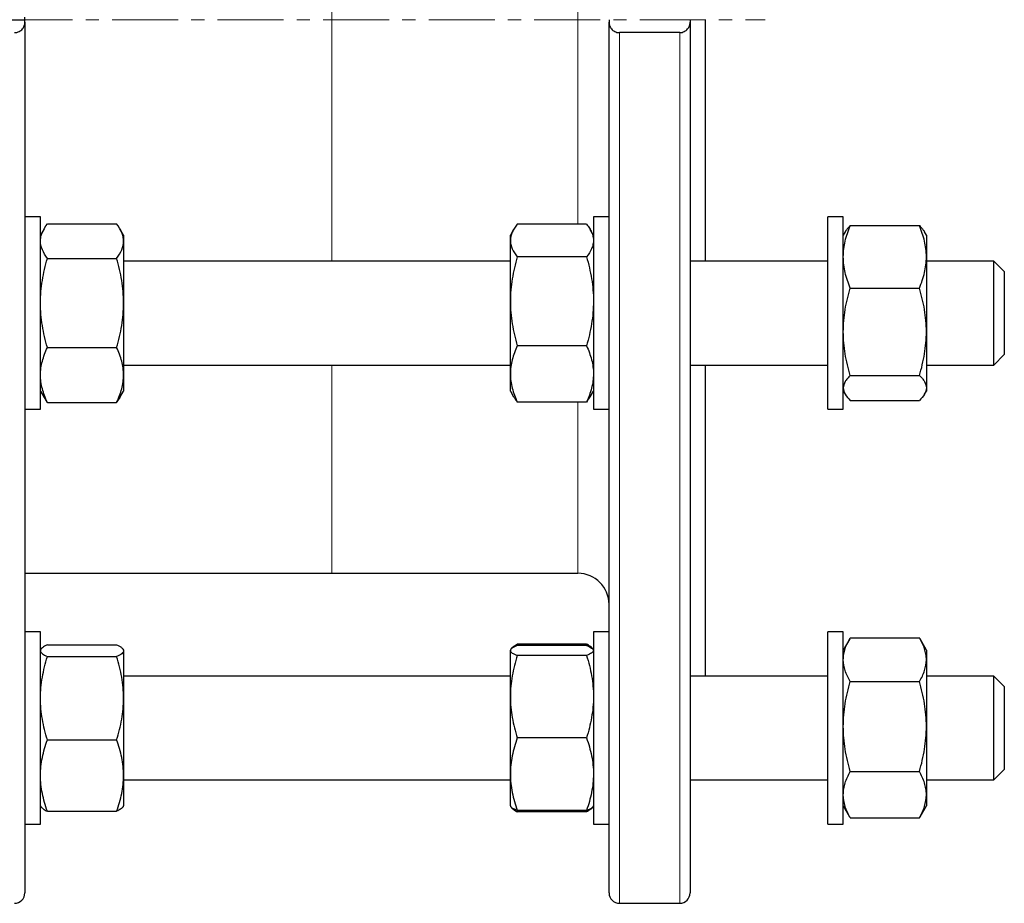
# Model space of a CAD drawing. Header units: millimetres. Extents: x 187 to 1019, y 129 to 935.
# Tile 6 of 7: x 829 to 1019, y 587 to 757. Entities that reach past the tile are written whole.
import ezdxf

# ---------------------------------------------------------------- set-up
doc = ezdxf.new("R2010")
doc.units = ezdxf.units.MM
doc.linetypes.add('CENTERX2', pattern=[20.32, 12.7, -2.54, 2.54, -2.54])
doc.layers.add('FORMAT', color=7, linetype='Continuous')

msp = doc.modelspace()

# ---------------------------------------------------------------- linework, layer by layer
at = {"color": 8, "linetype": 'Continuous', "lineweight": 18}
for p, q in [((889.18, 803.38), (889.18, 710.49)), ((936.58, 717.61), (936.58, 796.16)), ((944.58, 754.45), (944.58, 586.93)), ((956.18, 586.93), (956.18, 754.45)), ((889.18, 690.49), (889.18, 650.43)), ((936.58, 650.43), (936.58, 683.37))]:
    msp.add_line(p, q, dxfattribs=at)
at = {"color": 7, "linetype": 'Continuous', "lineweight": 25}
for p, q in [((818.11, 756.93), (830.11, 756.93)), ((830.11, 756.93), (830.11, 757.43)), ((830.11, 756.44), (830.11, 756.93)), ((830.11, 756.44), (830.11, 588.93)), ((942.58, 756.93), (942.58, 756.44)), ((942.58, 588.93), (942.58, 756.44)), ((958.18, 756.93), (958.18, 756.44)), ((958.18, 756.44), (958.18, 588.93)), ((961.18, 710.49), (961.18, 756.93)), ((956.18, 754.45), (944.58, 754.45)), ((833.11, 718.99), (830.11, 718.99)), ((833.11, 714.7), (833.11, 718.99)), ((942.58, 718.99), (939.58, 718.99)), ((939.58, 718.99), (939.58, 705.06)), ((987.68, 718.99), (984.68, 718.99)), ((984.68, 681.99), (984.68, 718.99)), ((987.68, 681.99), (987.68, 718.99)), ((833.83, 716.73), (833.11, 715.49)), ((834.45, 717.66), (847.77, 717.66)), ((849.11, 715.49), (848.4, 716.73)), ((924.21, 716.59), (923.58, 715.49)), ((938.24, 717.61), (924.92, 717.61)), ((939.58, 715.49), (938.94, 716.59)), ((989.02, 717.31), (1002.34, 717.31)), ((833.11, 681.99), (833.11, 714.7)), ((849.11, 715.49), (849.11, 714.34)), ((923.58, 714.46), (923.58, 715.49)), ((988.03, 716.11), (987.68, 715.49)), ((1003.68, 715.49), (1003.32, 716.11)), ((1003.68, 715.49), (1003.68, 711.31)), ((849.11, 714.34), (849.11, 702.43)), ((923.58, 702.76), (923.58, 714.46)), ((834.45, 711.02), (847.77, 711.02)), ((938.24, 711.32), (924.92, 711.32)), ((1003.68, 711.31), (1003.68, 696.9)), ((923.58, 710.49), (849.11, 710.49)), ((984.68, 710.49), (958.18, 710.49)), ((1016.68, 710.49), (1003.68, 710.49)), ((1018.68, 708.49), (1016.68, 710.49)), ((1016.68, 690.49), (1016.68, 710.49)), ((1018.68, 708.49), (1018.68, 692.49)), ((989.02, 705.31), (1002.34, 705.31)), ((939.58, 705.06), (939.58, 681.99)), ((849.11, 702.43), (849.11, 688.58)), ((923.58, 688.78), (923.58, 702.76)), ((1003.68, 696.9), (1003.68, 686.08)), ((834.45, 693.84), (847.77, 693.84)), ((938.24, 694.2), (924.92, 694.2)), ((1016.68, 690.49), (1018.68, 692.49)), ((849.11, 690.49), (923.58, 690.49)), ((958.18, 690.49), (984.68, 690.49)), ((961.18, 630.66), (961.18, 690.49)), ((1003.68, 690.49), (1016.68, 690.49)), ((849.11, 688.58), (849.11, 685.49)), ((923.58, 685.49), (923.58, 688.78)), ((989.02, 688.49), (1002.34, 688.49)), ((833.11, 685.49), (833.83, 684.24)), ((848.4, 684.24), (849.11, 685.49)), ((923.58, 685.49), (924.21, 684.39)), ((938.94, 684.39), (939.58, 685.49)), ((987.68, 685.49), (988.03, 684.87)), ((1003.32, 684.87), (1003.68, 685.49)), ((1003.68, 686.08), (1003.68, 685.49)), ((834.45, 683.31), (847.77, 683.31)), ((938.24, 683.37), (924.92, 683.37)), ((989.02, 683.67), (1002.34, 683.67)), ((830.11, 681.99), (833.11, 681.99)), ((939.58, 681.99), (942.58, 681.99)), ((984.68, 681.99), (987.68, 681.99)), ((830.11, 650.43), (889.18, 650.43)), ((889.18, 650.43), (936.58, 650.43)), ((833.11, 639.16), (830.11, 639.16)), ((833.11, 622.33), (833.11, 639.16)), ((942.58, 639.16), (939.58, 639.16)), ((939.58, 639.16), (939.58, 611.22)), ((987.68, 639.16), (984.68, 639.16)), ((984.68, 602.16), (984.68, 639.16)), ((987.68, 602.16), (987.68, 639.16)), ((988.91, 637.79), (987.68, 635.66)), ((989.02, 637.98), (1002.34, 637.98)), ((1003.68, 635.66), (1002.45, 637.79)), ((833.19, 635.8), (833.11, 635.66)), ((834.45, 636.67), (847.77, 636.67)), ((849.11, 635.66), (849.04, 635.8)), ((849.11, 635.66), (849.11, 635.53)), ((849.11, 635.53), (849.11, 626.39)), ((923.63, 635.76), (923.58, 635.66)), ((923.58, 635.57), (923.58, 635.66)), ((923.58, 626.69), (923.58, 635.57)), ((923.68, 635.84), (923.65, 635.78)), ((924.92, 636.8), (924.8, 636.48)), ((938.24, 636.8), (924.92, 636.8)), ((938.24, 636.52), (924.92, 636.52)), ((938.24, 636.8), (938.35, 636.48)), ((939.51, 635.78), (939.47, 635.84)), ((939.58, 635.66), (939.52, 635.76)), ((1003.68, 635.66), (1003.68, 633.8)), ((834.45, 634.39), (847.77, 634.39)), ((938.24, 634.62), (924.92, 634.62)), ((1003.68, 633.8), (1003.68, 620.96)), ((923.58, 630.66), (849.11, 630.66)), ((984.68, 630.66), (958.18, 630.66)), ((989.02, 629.62), (1002.34, 629.62)), ((1016.68, 630.66), (1003.68, 630.66)), ((1018.68, 628.66), (1016.68, 630.66)), ((1016.68, 610.66), (1016.68, 630.66)), ((1018.68, 628.66), (1018.68, 612.66)), ((849.11, 626.39), (849.11, 611.52)), ((923.58, 611.78), (923.58, 626.69)), ((833.11, 602.16), (833.11, 622.33)), ((1003.68, 620.96), (1003.68, 607.83)), ((834.45, 618.38), (847.77, 618.38)), ((938.24, 618.76), (924.92, 618.76)), ((989.02, 612.31), (1002.34, 612.31)), ((1016.68, 610.66), (1018.68, 612.66)), ((849.11, 611.52), (849.11, 605.66)), ((849.11, 610.66), (923.58, 610.66)), ((923.58, 605.66), (923.58, 611.78)), ((939.58, 611.22), (939.58, 602.16)), ((958.18, 610.66), (984.68, 610.66)), ((1003.68, 610.66), (1016.68, 610.66)), ((1003.68, 607.83), (1003.68, 605.66)), ((833.11, 605.66), (833.19, 605.53)), ((849.04, 605.53), (849.11, 605.66)), ((923.58, 605.66), (923.63, 605.57)), ((923.63, 605.57), (923.68, 605.48)), ((938.24, 604.8), (924.92, 604.8)), ((939.47, 605.48), (939.52, 605.57)), ((939.52, 605.57), (939.58, 605.66)), ((987.68, 605.66), (988.9, 603.54)), ((1002.45, 603.54), (1003.68, 605.66)), ((834.45, 604.65), (847.77, 604.65)), ((938.24, 604.52), (924.92, 604.52)), ((989.02, 603.35), (988.91, 603.54)), ((989.02, 603.35), (1002.34, 603.35)), ((1002.34, 603.35), (1002.45, 603.54)), ((830.11, 602.16), (833.11, 602.16)), ((939.58, 602.16), (942.58, 602.16)), ((984.68, 602.16), (987.68, 602.16)), ((944.58, 586.93), (956.18, 586.93))]:
    msp.add_line(p, q, dxfattribs=at)
for centre, radius, start, end in [((936.58, 644.43), 6, 0, 90), ((828.11, 588.93), 2, 270, 360), ((944.58, 588.93), 2, 180, 270), ((956.18, 588.93), 2, 270, 0)]:
    msp.add_arc(centre, radius, start, end, dxfattribs=at)
for points, knots in [([(828.11, 754.45), (828.27, 754.45), (828.43, 754.47), (828.73, 754.54), (828.88, 754.6), (829.14, 754.72), (829.26, 754.8), (829.47, 754.97), (829.56, 755.06), (829.81, 755.35), (829.92, 755.55), (830.08, 755.99), (830.11, 756.21), (830.11, 756.44)], [0, 0, 0, 0, 0.125, 0.125, 0.25, 0.25, 0.375, 0.375, 0.5, 0.5, 0.75, 0.75, 1, 1, 1, 1]), ([(942.58, 756.44), (942.58, 756.32), (942.59, 756.21), (942.62, 755.99), (942.65, 755.88), (942.73, 755.66), (942.78, 755.56), (942.9, 755.35), (942.97, 755.25), (943.13, 755.06), (943.22, 754.97), (943.43, 754.8), (943.55, 754.72), (943.81, 754.6), (943.96, 754.54), (944.26, 754.47), (944.42, 754.45), (944.58, 754.45)], [0, 0, 0, 0, 0.125, 0.125, 0.25, 0.25, 0.375, 0.375, 0.5, 0.5, 0.625, 0.625, 0.75, 0.75, 0.875, 0.875, 1, 1, 1, 1]), ([(956.18, 754.45), (956.34, 754.45), (956.49, 754.47), (956.8, 754.54), (956.94, 754.6), (957.2, 754.72), (957.32, 754.8), (957.53, 754.97), (957.62, 755.06), (957.87, 755.35), (957.98, 755.55), (958.14, 755.99), (958.18, 756.21), (958.18, 756.44)], [0, 0, 0, 0, 0.125, 0.125, 0.25, 0.25, 0.375, 0.375, 0.5, 0.5, 0.75, 0.75, 1, 1, 1, 1]), ([(833.11, 714.34), (833.11, 714.62), (833.15, 714.91), (833.27, 715.47), (833.36, 715.74), (833.71, 716.57), (834.05, 717.12), (834.45, 717.66)], [0, 0, 0, 0, 0.25, 0.25, 0.5, 0.5, 1, 1, 1, 1]), ([(849.11, 714.34), (849.11, 714.62), (849.08, 714.91), (848.96, 715.47), (848.87, 715.74), (848.52, 716.57), (848.18, 717.12), (847.77, 717.66)], [0, 0, 0, 0, 0.25, 0.25, 0.5, 0.5, 1, 1, 1, 1]), ([(924.92, 717.61), (924.71, 717.35), (924.53, 717.1), (924.2, 716.57), (924.05, 716.31), (923.7, 715.52), (923.58, 715), (923.58, 714.46)], [0, 0, 0, 0, 0.25, 0.25, 0.5, 0.5, 1, 1, 1, 1]), ([(938.24, 717.61), (938.44, 717.35), (938.63, 717.1), (938.96, 716.57), (939.1, 716.31), (939.45, 715.52), (939.58, 715), (939.58, 714.46)], [0, 0, 0, 0, 0.25, 0.25, 0.5, 0.5, 1, 1, 1, 1]), ([(987.68, 711.31), (987.68, 711.82), (987.71, 712.33), (987.83, 713.34), (987.92, 713.84), (988.27, 715.34), (988.61, 716.33), (989.02, 717.31)], [0, 0, 0, 0, 0.25, 0.25, 0.5, 0.5, 1, 1, 1, 1]), ([(989.02, 717.31), (988.91, 717.2), (988.71, 717), (988.41, 716.65), (988.17, 716.35), (988.07, 716.16), (988.04, 716.11)], [0, 0, 0, 0, 0.255243, 0.51068, 0.877188, 1, 1, 1, 1]), ([(1003.68, 711.31), (1003.68, 711.82), (1003.64, 712.33), (1003.52, 713.34), (1003.43, 713.84), (1003.08, 715.34), (1002.74, 716.33), (1002.34, 717.31)], [0, 0, 0, 0, 0.25, 0.25, 0.5, 0.5, 1, 1, 1, 1]), ([(1002.34, 717.31), (1002.44, 717.2), (1002.64, 717), (1002.95, 716.65), (1003.18, 716.35), (1003.28, 716.16), (1003.31, 716.11)], [0, 0, 0, 0, 0.255243, 0.51068, 0.877188, 1, 1, 1, 1]), ([(834.45, 711.02), (834.05, 711.56), (833.71, 712.11), (833.24, 713.22), (833.11, 713.77), (833.11, 714.34)], [0, 0, 0, 0, 0.5, 0.5, 1, 1, 1, 1]), ([(847.77, 711.02), (848.18, 711.56), (848.52, 712.11), (848.99, 713.22), (849.11, 713.77), (849.11, 714.34)], [0, 0, 0, 0, 0.5, 0.5, 1, 1, 1, 1]), ([(923.58, 714.46), (923.58, 714.2), (923.61, 713.93), (923.73, 713.4), (923.82, 713.13), (924.18, 712.34), (924.51, 711.83), (924.92, 711.32)], [0, 0, 0, 0, 0.25, 0.25, 0.5, 0.5, 1, 1, 1, 1]), ([(939.58, 714.46), (939.58, 714.2), (939.55, 713.93), (939.42, 713.4), (939.33, 713.13), (938.98, 712.34), (938.64, 711.83), (938.24, 711.32)], [0, 0, 0, 0, 0.25, 0.25, 0.5, 0.5, 1, 1, 1, 1]), ([(833.11, 702.43), (833.11, 703.16), (833.15, 703.89), (833.27, 705.34), (833.36, 706.06), (833.71, 708.2), (834.05, 709.62), (834.45, 711.02)], [0, 0, 0, 0, 0.25, 0.25, 0.5, 0.5, 1, 1, 1, 1]), ([(849.11, 702.43), (849.11, 703.16), (849.08, 703.89), (848.96, 705.34), (848.87, 706.06), (848.52, 708.2), (848.18, 709.62), (847.77, 711.02)], [0, 0, 0, 0, 0.25, 0.25, 0.5, 0.5, 1, 1, 1, 1]), ([(924.92, 711.32), (924.51, 709.92), (924.17, 708.51), (923.7, 705.66), (923.58, 704.22), (923.58, 702.76)], [0, 0, 0, 0, 0.5, 0.5, 1, 1, 1, 1]), ([(938.24, 711.32), (938.65, 709.92), (938.98, 708.51), (939.45, 705.66), (939.58, 704.22), (939.58, 702.76)], [0, 0, 0, 0, 0.5, 0.5, 1, 1, 1, 1]), ([(989.02, 705.31), (988.61, 706.29), (988.27, 707.28), (987.8, 709.27), (987.68, 710.28), (987.68, 711.31)], [0, 0, 0, 0, 0.5, 0.5, 1, 1, 1, 1]), ([(1002.34, 705.31), (1002.75, 706.29), (1003.08, 707.28), (1003.55, 709.27), (1003.68, 710.28), (1003.68, 711.31)], [0, 0, 0, 0, 0.5, 0.5, 1, 1, 1, 1]), ([(987.68, 696.9), (987.68, 697.61), (987.71, 698.33), (987.83, 699.75), (987.92, 700.45), (988.27, 702.55), (988.61, 703.93), (989.02, 705.31)], [0, 0, 0, 0, 0.25, 0.25, 0.5, 0.5, 1, 1, 1, 1]), ([(1003.68, 696.9), (1003.68, 697.61), (1003.64, 698.33), (1003.52, 699.75), (1003.43, 700.45), (1003.08, 702.55), (1002.74, 703.93), (1002.34, 705.31)], [0, 0, 0, 0, 0.25, 0.25, 0.5, 0.5, 1, 1, 1, 1]), ([(834.45, 693.84), (834.05, 695.25), (833.71, 696.66), (833.24, 699.52), (833.11, 700.97), (833.11, 702.43)], [0, 0, 0, 0, 0.5, 0.5, 1, 1, 1, 1]), ([(847.77, 693.84), (848.18, 695.25), (848.52, 696.66), (848.99, 699.52), (849.11, 700.97), (849.11, 702.43)], [0, 0, 0, 0, 0.5, 0.5, 1, 1, 1, 1]), ([(923.58, 702.76), (923.58, 702.03), (923.61, 701.3), (923.73, 699.86), (923.82, 699.14), (924.17, 697), (924.51, 695.6), (924.92, 694.2)], [0, 0, 0, 0, 0.25, 0.25, 0.5, 0.5, 1, 1, 1, 1]), ([(939.58, 702.76), (939.58, 702.03), (939.54, 701.3), (939.42, 699.86), (939.33, 699.14), (938.98, 697), (938.64, 695.6), (938.24, 694.2)], [0, 0, 0, 0, 0.25, 0.25, 0.5, 0.5, 1, 1, 1, 1]), ([(989.02, 688.49), (988.61, 689.87), (988.27, 691.25), (987.8, 694.05), (987.68, 695.47), (987.68, 696.9)], [0, 0, 0, 0, 0.5, 0.5, 1, 1, 1, 1]), ([(1002.34, 688.49), (1002.75, 689.87), (1003.08, 691.25), (1003.55, 694.05), (1003.68, 695.47), (1003.68, 696.9)], [0, 0, 0, 0, 0.5, 0.5, 1, 1, 1, 1]), ([(833.11, 688.58), (833.11, 689.02), (833.15, 689.47), (833.27, 690.37), (833.36, 690.81), (833.71, 692.13), (834.05, 692.99), (834.45, 693.84)], [0, 0, 0, 0, 0.25, 0.25, 0.5, 0.5, 1, 1, 1, 1]), ([(849.11, 688.58), (849.11, 689.02), (849.08, 689.47), (848.96, 690.37), (848.87, 690.81), (848.52, 692.13), (848.18, 692.99), (847.77, 693.84)], [0, 0, 0, 0, 0.25, 0.25, 0.5, 0.5, 1, 1, 1, 1]), ([(924.92, 694.2), (924.51, 693.31), (924.17, 692.42), (923.7, 690.62), (923.58, 689.71), (923.58, 688.78)], [0, 0, 0, 0, 0.5, 0.5, 1, 1, 1, 1]), ([(938.24, 694.2), (938.65, 693.31), (938.98, 692.42), (939.45, 690.62), (939.58, 689.71), (939.58, 688.78)], [0, 0, 0, 0, 0.5, 0.5, 1, 1, 1, 1]), ([(834.45, 683.31), (834.25, 683.74), (834.06, 684.17), (833.73, 685.05), (833.59, 685.49), (833.24, 686.8), (833.11, 687.69), (833.11, 688.58)], [0, 0, 0, 0, 0.25, 0.25, 0.5, 0.5, 1, 1, 1, 1]), ([(847.77, 683.31), (847.98, 683.74), (848.16, 684.17), (848.5, 685.05), (848.64, 685.49), (848.99, 686.8), (849.11, 687.69), (849.11, 688.58)], [0, 0, 0, 0, 0.25, 0.25, 0.5, 0.5, 1, 1, 1, 1]), ([(923.58, 688.78), (923.58, 688.32), (923.61, 687.86), (923.73, 686.95), (923.82, 686.5), (924.17, 685.14), (924.51, 684.25), (924.92, 683.37)], [0, 0, 0, 0, 0.25, 0.25, 0.5, 0.5, 1, 1, 1, 1]), ([(939.58, 688.78), (939.58, 688.32), (939.54, 687.86), (939.42, 686.95), (939.33, 686.5), (938.98, 685.14), (938.64, 684.25), (938.24, 683.37)], [0, 0, 0, 0, 0.25, 0.25, 0.5, 0.5, 1, 1, 1, 1]), ([(989.02, 688.49), (988.81, 688.29), (988.63, 688.1), (988.3, 687.7), (988.15, 687.5), (987.8, 686.89), (987.68, 686.49), (987.68, 686.08)], [0, 0, 0, 0, 0.25, 0.25, 0.5, 0.5, 1, 1, 1, 1]), ([(1002.34, 688.49), (1002.54, 688.29), (1002.73, 688.1), (1003.06, 687.7), (1003.2, 687.5), (1003.55, 686.89), (1003.68, 686.49), (1003.68, 686.08)], [0, 0, 0, 0, 0.25, 0.25, 0.5, 0.5, 1, 1, 1, 1]), ([(924.22, 684.39), (924.31, 684.24), (924.51, 683.89), (924.77, 683.56), (924.92, 683.37)], [0, 0, 0, 0, 0.442597, 1, 1, 1, 1]), ([(938.94, 684.39), (938.85, 684.24), (938.64, 683.89), (938.38, 683.56), (938.24, 683.37)], [0, 0, 0, 0, 0.442597, 1, 1, 1, 1]), ([(987.68, 686.08), (987.68, 685.88), (987.71, 685.67), (987.83, 685.26), (987.92, 685.06), (988.28, 684.46), (988.61, 684.06), (989.02, 683.67)], [0, 0, 0, 0, 0.25, 0.25, 0.5, 0.5, 1, 1, 1, 1]), ([(1003.68, 686.08), (1003.68, 685.88), (1003.65, 685.67), (1003.52, 685.26), (1003.43, 685.06), (1003.08, 684.46), (1002.74, 684.06), (1002.34, 683.67)], [0, 0, 0, 0, 0.25, 0.25, 0.5, 0.5, 1, 1, 1, 1]), ([(833.84, 684.25), (833.92, 684.1), (834.1, 683.79), (834.33, 683.48), (834.45, 683.31)], [0, 0, 0, 0, 0.451189, 1, 1, 1, 1]), ([(848.39, 684.25), (848.31, 684.1), (848.13, 683.79), (847.9, 683.48), (847.77, 683.31)], [0, 0, 0, 0, 0.451189, 1, 1, 1, 1]), ([(987.68, 633.8), (987.68, 634.15), (987.71, 634.51), (987.83, 635.22), (987.92, 635.57), (988.28, 636.62), (988.61, 637.3), (989.02, 637.98)], [0, 0, 0, 0, 0.25, 0.25, 0.5, 0.5, 1, 1, 1, 1]), ([(1003.68, 633.8), (1003.68, 634.15), (1003.65, 634.51), (1003.52, 635.22), (1003.43, 635.57), (1003.08, 636.62), (1002.74, 637.3), (1002.34, 637.98)], [0, 0, 0, 0, 0.25, 0.25, 0.5, 0.5, 1, 1, 1, 1]), ([(834.45, 636.67), (834.25, 636.58), (834.06, 636.49), (833.73, 636.3), (833.59, 636.2), (833.24, 635.92), (833.11, 635.72), (833.11, 635.53)], [0, 0, 0, 0, 0.25, 0.25, 0.5, 0.5, 1, 1, 1, 1]), ([(833.11, 635.53), (833.11, 635.44), (833.15, 635.34), (833.27, 635.14), (833.36, 635.05), (833.71, 634.76), (834.05, 634.58), (834.45, 634.39)], [0, 0, 0, 0, 0.25, 0.25, 0.5, 0.5, 1, 1, 1, 1]), ([(847.77, 636.67), (847.98, 636.58), (848.16, 636.49), (848.5, 636.3), (848.64, 636.2), (848.99, 635.92), (849.11, 635.72), (849.11, 635.53)], [0, 0, 0, 0, 0.25, 0.25, 0.5, 0.5, 1, 1, 1, 1]), ([(849.11, 635.53), (849.11, 635.44), (849.08, 635.34), (848.96, 635.14), (848.87, 635.05), (848.52, 634.76), (848.18, 634.58), (847.77, 634.39)], [0, 0, 0, 0, 0.25, 0.25, 0.5, 0.5, 1, 1, 1, 1]), ([(924.92, 636.52), (924.51, 636.37), (924.17, 636.21), (923.7, 635.89), (923.58, 635.73), (923.58, 635.57)], [0, 0, 0, 0, 0.5, 0.5, 1, 1, 1, 1]), ([(923.58, 635.57), (923.58, 635.49), (923.61, 635.41), (923.73, 635.25), (923.82, 635.17), (924.17, 634.93), (924.51, 634.78), (924.92, 634.62)], [0, 0, 0, 0, 0.25, 0.25, 0.5, 0.5, 1, 1, 1, 1]), ([(923.68, 635.84), (923.71, 635.89), (923.79, 636.01), (923.97, 636.19), (924.23, 636.4), (924.55, 636.6), (924.79, 636.73), (924.92, 636.8)], [0, 0, 0, 0, 0.156708, 0.364678, 0.576406, 0.78823, 1, 1, 1, 1]), ([(939.47, 635.84), (939.44, 635.89), (939.37, 636.01), (939.18, 636.19), (938.92, 636.4), (938.61, 636.6), (938.36, 636.73), (938.24, 636.8)], [0, 0, 0, 0, 0.156708, 0.364678, 0.576406, 0.78823, 1, 1, 1, 1]), ([(938.24, 636.52), (938.65, 636.37), (938.98, 636.21), (939.45, 635.89), (939.58, 635.73), (939.58, 635.57)], [0, 0, 0, 0, 0.5, 0.5, 1, 1, 1, 1]), ([(939.58, 635.57), (939.58, 635.49), (939.54, 635.41), (939.42, 635.25), (939.33, 635.17), (938.98, 634.93), (938.64, 634.78), (938.24, 634.62)], [0, 0, 0, 0, 0.25, 0.25, 0.5, 0.5, 1, 1, 1, 1]), ([(833.11, 626.39), (833.11, 627.07), (833.15, 627.75), (833.27, 629.1), (833.36, 629.77), (833.71, 631.77), (834.05, 633.09), (834.45, 634.39)], [0, 0, 0, 0, 0.25, 0.25, 0.5, 0.5, 1, 1, 1, 1]), ([(849.11, 626.39), (849.11, 627.07), (849.08, 627.75), (848.96, 629.1), (848.87, 629.77), (848.52, 631.77), (848.18, 633.09), (847.77, 634.39)], [0, 0, 0, 0, 0.25, 0.25, 0.5, 0.5, 1, 1, 1, 1]), ([(924.92, 634.62), (924.71, 633.98), (924.53, 633.33), (924.2, 632.01), (924.05, 631.35), (923.7, 629.36), (923.58, 628.03), (923.58, 626.69)], [0, 0, 0, 0, 0.25, 0.25, 0.5, 0.5, 1, 1, 1, 1]), ([(938.24, 634.62), (938.44, 633.98), (938.63, 633.33), (938.96, 632.01), (939.1, 631.35), (939.45, 629.36), (939.58, 628.03), (939.58, 626.69)], [0, 0, 0, 0, 0.25, 0.25, 0.5, 0.5, 1, 1, 1, 1]), ([(989.02, 629.62), (988.81, 629.96), (988.63, 630.31), (988.3, 631), (988.15, 631.35), (987.8, 632.39), (987.68, 633.09), (987.68, 633.8)], [0, 0, 0, 0, 0.25, 0.25, 0.5, 0.5, 1, 1, 1, 1]), ([(1002.34, 629.62), (1002.54, 629.96), (1002.73, 630.31), (1003.06, 631), (1003.2, 631.35), (1003.55, 632.39), (1003.68, 633.09), (1003.68, 633.8)], [0, 0, 0, 0, 0.25, 0.25, 0.5, 0.5, 1, 1, 1, 1]), ([(987.68, 620.96), (987.68, 621.7), (987.71, 622.44), (987.83, 623.9), (987.92, 624.62), (988.27, 626.78), (988.61, 628.21), (989.02, 629.62)], [0, 0, 0, 0, 0.25, 0.25, 0.5, 0.5, 1, 1, 1, 1]), ([(1003.68, 620.96), (1003.68, 621.7), (1003.64, 622.44), (1003.52, 623.9), (1003.43, 624.62), (1003.08, 626.78), (1002.74, 628.21), (1002.34, 629.62)], [0, 0, 0, 0, 0.25, 0.25, 0.5, 0.5, 1, 1, 1, 1]), ([(834.45, 618.38), (834.05, 619.69), (833.71, 621.01), (833.24, 623.68), (833.11, 625.02), (833.11, 626.39)], [0, 0, 0, 0, 0.5, 0.5, 1, 1, 1, 1]), ([(847.77, 618.38), (848.18, 619.69), (848.52, 621.01), (848.99, 623.68), (849.11, 625.02), (849.11, 626.39)], [0, 0, 0, 0, 0.5, 0.5, 1, 1, 1, 1]), ([(923.58, 626.69), (923.58, 626.02), (923.61, 625.35), (923.73, 624), (923.82, 623.33), (924.18, 621.34), (924.51, 620.05), (924.92, 618.76)], [0, 0, 0, 0, 0.25, 0.25, 0.5, 0.5, 1, 1, 1, 1]), ([(939.58, 626.69), (939.58, 626.02), (939.55, 625.35), (939.42, 624), (939.33, 623.33), (938.98, 621.34), (938.64, 620.05), (938.24, 618.76)], [0, 0, 0, 0, 0.25, 0.25, 0.5, 0.5, 1, 1, 1, 1]), ([(989.02, 612.31), (988.61, 613.72), (988.27, 615.15), (987.8, 618.03), (987.68, 619.49), (987.68, 620.96)], [0, 0, 0, 0, 0.5, 0.5, 1, 1, 1, 1]), ([(1002.34, 612.31), (1002.75, 613.72), (1003.08, 615.15), (1003.55, 618.03), (1003.68, 619.49), (1003.68, 620.96)], [0, 0, 0, 0, 0.5, 0.5, 1, 1, 1, 1]), ([(833.11, 611.52), (833.11, 612.1), (833.15, 612.69), (833.27, 613.84), (833.36, 614.42), (833.71, 616.13), (834.05, 617.26), (834.45, 618.38)], [0, 0, 0, 0, 0.25, 0.25, 0.5, 0.5, 1, 1, 1, 1]), ([(849.11, 611.52), (849.11, 612.1), (849.08, 612.69), (848.96, 613.84), (848.87, 614.42), (848.52, 616.13), (848.18, 617.26), (847.77, 618.38)], [0, 0, 0, 0, 0.25, 0.25, 0.5, 0.5, 1, 1, 1, 1]), ([(924.92, 618.76), (924.51, 617.62), (924.17, 616.47), (923.7, 614.15), (923.58, 612.97), (923.58, 611.78)], [0, 0, 0, 0, 0.5, 0.5, 1, 1, 1, 1]), ([(938.24, 618.76), (938.65, 617.62), (938.98, 616.47), (939.45, 614.15), (939.58, 612.97), (939.58, 611.78)], [0, 0, 0, 0, 0.5, 0.5, 1, 1, 1, 1]), ([(987.68, 607.83), (987.68, 608.21), (987.71, 608.59), (987.83, 609.34), (987.92, 609.72), (988.27, 610.84), (988.61, 611.57), (989.02, 612.31)], [0, 0, 0, 0, 0.25, 0.25, 0.5, 0.5, 1, 1, 1, 1]), ([(1003.68, 607.83), (1003.68, 608.21), (1003.64, 608.59), (1003.52, 609.34), (1003.43, 609.72), (1003.08, 610.84), (1002.74, 611.57), (1002.34, 612.31)], [0, 0, 0, 0, 0.25, 0.25, 0.5, 0.5, 1, 1, 1, 1]), ([(834.45, 604.65), (834.05, 605.78), (833.71, 606.91), (833.24, 609.19), (833.11, 610.35), (833.11, 611.52)], [0, 0, 0, 0, 0.5, 0.5, 1, 1, 1, 1]), ([(847.77, 604.65), (848.18, 605.78), (848.52, 606.91), (848.99, 609.19), (849.11, 610.35), (849.11, 611.52)], [0, 0, 0, 0, 0.5, 0.5, 1, 1, 1, 1]), ([(923.58, 611.78), (923.58, 611.19), (923.61, 610.6), (923.73, 609.42), (923.82, 608.83), (924.17, 607.09), (924.51, 605.94), (924.92, 604.8)], [0, 0, 0, 0, 0.25, 0.25, 0.5, 0.5, 1, 1, 1, 1]), ([(939.58, 611.78), (939.58, 611.19), (939.54, 610.6), (939.42, 609.42), (939.33, 608.83), (938.98, 607.09), (938.64, 605.94), (938.24, 604.8)], [0, 0, 0, 0, 0.25, 0.25, 0.5, 0.5, 1, 1, 1, 1]), ([(989.02, 603.35), (988.61, 604.08), (988.27, 604.82), (987.8, 606.31), (987.68, 607.06), (987.68, 607.83)], [0, 0, 0, 0, 0.5, 0.5, 1, 1, 1, 1]), ([(1002.34, 603.35), (1002.75, 604.08), (1003.08, 604.82), (1003.55, 606.31), (1003.68, 607.06), (1003.68, 607.83)], [0, 0, 0, 0, 0.5, 0.5, 1, 1, 1, 1]), ([(833.2, 605.53), (833.2, 605.51), (833.25, 605.43), (833.4, 605.27), (833.67, 605.07), (834.02, 604.86), (834.31, 604.72), (834.45, 604.65)], [0, 0, 0, 0, 0.053812, 0.28918, 0.524572, 0.762275, 1, 1, 1, 1]), ([(849.03, 605.53), (849.02, 605.51), (848.98, 605.43), (848.83, 605.27), (848.56, 605.07), (848.21, 604.86), (847.92, 604.72), (847.77, 604.65)], [0, 0, 0, 0, 0.053812, 0.28918, 0.524572, 0.762275, 1, 1, 1, 1]), ([(924.92, 604.8), (924.79, 604.85), (924.53, 604.96), (924.2, 605.11), (923.93, 605.27), (923.73, 605.42), (923.67, 605.52), (923.63, 605.57)], [0, 0, 0, 0, 0.203436, 0.40693, 0.610318, 0.817547, 1, 1, 1, 1]), ([(923.64, 605.56), (923.65, 605.55), (923.67, 605.48), (923.78, 605.33), (923.97, 605.13), (924.23, 604.93), (924.55, 604.73), (924.79, 604.59), (924.92, 604.52)], [0, 0, 0, 0, 0.019091, 0.2132227, 0.4072554, 0.6047939, 0.8024219, 1, 1, 1, 1]), ([(938.24, 604.8), (938.37, 604.85), (938.63, 604.96), (938.95, 605.11), (939.22, 605.27), (939.42, 605.42), (939.49, 605.52), (939.52, 605.57)], [0, 0, 0, 0, 0.203436, 0.40693, 0.610318, 0.817547, 1, 1, 1, 1]), ([(939.51, 605.56), (939.51, 605.55), (939.48, 605.48), (939.37, 605.33), (939.18, 605.13), (938.92, 604.93), (938.61, 604.73), (938.36, 604.59), (938.24, 604.52)], [0, 0, 0, 0, 0.019091, 0.213223, 0.407255, 0.604794, 0.802422, 1, 1, 1, 1])]:
    msp.add_open_spline(points, degree=3, knots=knots, dxfattribs=at)
at = {"layer": 'FORMAT', "linetype": 'CENTERX2', "lineweight": 18}
msp.add_line((704.66, 756.93), (972.62, 756.93), dxfattribs=at)

doc.saveas('drawing.dxf')
